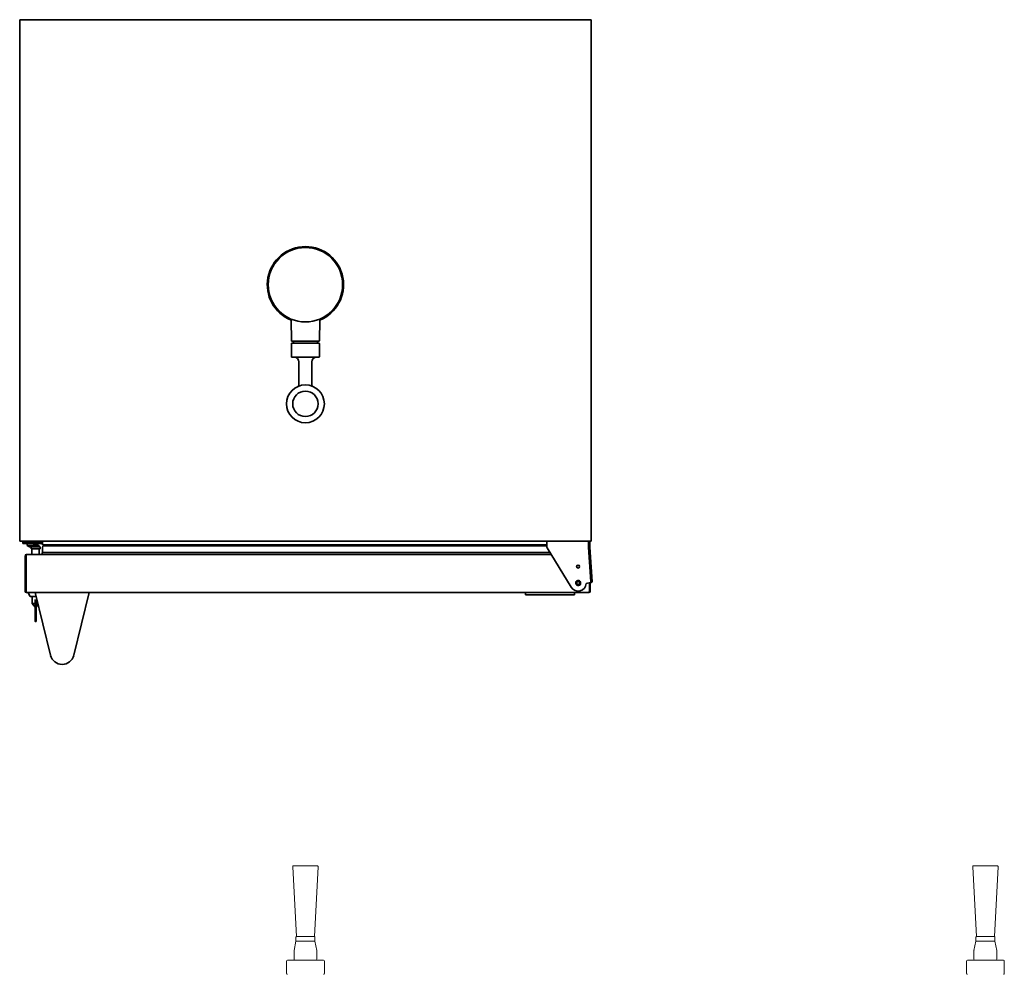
# Model space of a CAD drawing. Extents: x 5 to 61.4, y -17.7 to 75.
# Tile 3 of 3: x 5 to 46.2, y 35.1 to 75. Entities that reach past the tile are written whole.
import ezdxf

# ---------------------------------------------------------------- set-up
doc = ezdxf.new("R2010")
doc.units = 0
doc.header["$MEASUREMENT"] = 0

msp = doc.modelspace()

# ---------------------------------------------------------------- linework, layer by layer
at = {"color": 7, "lineweight": 35}
for p, q in [((5.039, 53.225), (5.039, 75.005)), ((28.919, 75.005), (5.039, 75.005)), ((28.919, 75.005), (28.919, 53.225)), ((16.397, 61.593), (16.382, 62.467)), ((17.562, 61.593), (17.577, 62.467)), ((16.397, 60.924), (16.397, 61.476)), ((16.417, 61.574), (17.542, 61.574)), ((17.542, 61.495), (16.417, 61.495)), ((16.476, 61.515), (16.476, 61.554)), ((17.483, 61.515), (17.483, 61.554)), ((17.561, 60.924), (17.561, 61.476)), ((16.417, 60.905), (17.542, 60.905)), ((16.709, 59.793), (16.709, 60.708)), ((17.25, 59.793), (17.25, 60.708)), ((5.039, 53.225), (28.919, 53.225)), ((5.47, 53.225), (5.164, 53.225)), ((5.164, 53.177), (5.164, 53.225)), ((5.164, 53.177), (5.164, 53.174)), ((5.47, 53.177), (5.164, 53.177)), ((5.289, 53.174), (5.164, 53.174)), ((5.164, 53.126), (5.164, 53.174)), ((5.164, 53.126), (5.289, 53.126)), ((5.289, 53.174), (5.994, 53.174)), ((5.289, 53.126), (5.994, 53.126)), ((5.72, 53.126), (5.358, 53.126)), ((5.358, 53.126), (5.358, 53.046)), ((5.47, 53.225), (5.446, 53.211)), ((5.446, 53.211), (5.448, 53.212)), ((5.446, 53.206), (5.47, 53.192)), ((5.47, 53.194), (5.47, 53.174)), ((5.56, 53.174), (5.577, 53.177)), ((5.608, 53.225), (5.608, 53.188)), ((5.994, 53.225), (5.608, 53.225)), ((5.608, 53.19), (5.632, 53.175)), ((5.608, 53.187), (5.608, 53.188)), ((5.994, 53.177), (5.629, 53.177)), ((5.72, 53.126), (5.72, 53.126)), ((5.72, 53.126), (5.72, 53.054)), ((5.994, 53.087), (5.994, 53.225)), ((27.064, 53.225), (27.064, 53.01)), ((28.814, 53.225), (27.064, 53.225)), ((28.814, 52.975), (28.814, 53.225)), ((28.864, 53.225), (28.814, 53.225)), ((28.814, 53.1), (28.864, 53.1)), ((28.864, 53.225), (28.864, 53.1)), ((28.864, 52.975), (28.864, 53.1)), ((5.531, 53.046), (5.358, 53.046)), ((5.447, 52.992), (5.447, 52.992)), ((5.513, 52.98), (5.514, 52.982)), ((5.514, 52.987), (5.516, 52.993)), ((5.514, 52.987), (5.604, 52.987)), ((5.514, 52.987), (5.514, 52.908)), ((5.604, 52.908), (5.514, 52.908)), ((5.519, 52.993), (5.518, 52.987)), ((5.519, 52.987), (5.521, 52.993)), ((5.593, 53.046), (5.531, 53.046)), ((5.544, 52.992), (5.535, 52.992)), ((5.539, 52.992), (5.543, 52.992)), ((5.544, 53.012), (5.704, 53.012)), ((5.544, 53.012), (5.544, 52.987)), ((5.548, 52.908), (5.86, 52.908)), ((5.548, 52.908), (5.548, 52.664)), ((5.804, 52.987), (5.604, 52.987)), ((5.804, 52.908), (5.604, 52.908)), ((5.613, 53.055), (5.613, 53.054)), ((5.684, 53.069), (5.688, 53.054)), ((5.704, 53.012), (5.865, 53.012)), ((5.72, 53.054), (5.724, 53.069)), ((5.741, 53.069), (5.74, 53.069)), ((5.795, 53.054), (5.796, 53.055)), ((5.804, 52.987), (5.894, 52.987)), ((5.804, 52.908), (5.894, 52.908)), ((5.86, 52.908), (5.86, 52.664)), ((5.865, 53.012), (5.865, 52.987)), ((5.894, 52.987), (5.894, 52.908)), ((5.969, 52.664), (5.994, 52.747)), ((5.994, 52.747), (5.994, 52.966)), ((27.203, 52.747), (5.994, 52.747)), ((27.064, 53.072), (6.009, 53.072)), ((27.064, 53.028), (6.056, 53.028)), ((6.189, 53.028), (6.189, 53.057)), ((27.083, 52.945), (28.086, 51.298)), ((28.91, 51.527), (28.814, 52.975)), ((28.864, 52.975), (28.96, 51.527)), ((5.264, 51.134), (5.264, 52.604)), ((5.264, 52.604), (5.294, 52.604)), ((5.294, 51.134), (5.294, 52.604)), ((5.304, 51.134), (5.304, 52.604)), ((5.324, 52.656), (5.324, 52.664)), ((5.324, 52.664), (5.334, 52.664)), ((27.254, 52.664), (5.334, 52.664)), ((28.844, 52.521), (28.844, 52.604)), ((28.854, 52.369), (28.854, 52.604)), ((28.884, 52.604), (28.854, 52.604)), ((28.884, 51.914), (28.884, 52.604)), ((28.348, 51.541), (28.305, 51.483)), ((28.305, 51.483), (28.333, 51.417)), ((28.419, 51.533), (28.348, 51.541)), ((28.405, 51.409), (28.448, 51.467)), ((28.448, 51.467), (28.419, 51.533)), ((28.715, 51.45), (28.887, 51.496)), ((28.844, 51.134), (28.844, 51.485)), ((28.854, 51.474), (28.844, 51.471)), ((28.854, 51.134), (28.854, 51.487)), ((28.937, 51.496), (28.884, 51.482)), ((28.884, 51.134), (28.884, 51.496)), ((5.264, 51.134), (5.294, 51.134)), ((5.324, 51.074), (5.324, 51.074)), ((28.824, 51.074), (5.324, 51.074)), ((5.409, 51.074), (5.689, 51.074)), ((5.409, 51.074), (5.409, 51.036)), ((5.478, 50.912), (5.41, 51.033)), ((6.329, 48.456), (5.689, 51.074)), ((5.689, 51.074), (5.72, 51.074)), ((6.811, 51.074), (5.72, 51.074)), ((7.939, 51.075), (7.3, 48.456)), ((26.181, 51.074), (26.181, 50.989)), ((28.226, 50.989), (28.226, 51.074)), ((28.333, 51.417), (28.405, 51.409)), ((28.884, 51.134), (28.854, 51.134)), ((5.482, 50.909), (5.704, 50.909)), ((5.567, 50.614), (5.567, 50.909)), ((5.567, 50.614), (5.678, 50.614)), ((5.685, 50.474), (5.567, 50.614)), ((5.685, 50.643), (5.685, 50.792)), ((5.685, 50.643), (5.685, 50.57)), ((5.704, 50.909), (5.729, 50.909)), ((5.724, 50.792), (5.724, 50.643)), ((5.724, 50.57), (5.724, 50.643)), ((5.73, 50.614), (5.801, 50.614)), ((28.226, 50.989), (26.181, 50.989)), ((5.685, 49.989), (5.685, 50.57)), ((5.685, 50.468), (5.685, 50.471)), ((5.685, 50.454), (5.685, 50.468)), ((5.685, 50.442), (5.685, 50.454)), ((5.685, 50.427), (5.685, 50.428)), ((5.685, 50.407), (5.685, 50.427)), ((5.685, 50.387), (5.685, 50.407)), ((5.685, 50.384), (5.685, 50.387)), ((5.685, 50.354), (5.685, 50.359)), ((5.685, 50.344), (5.685, 50.354)), ((5.685, 50.343), (5.685, 50.345)), ((5.685, 50.34), (5.685, 50.343)), ((5.685, 50.326), (5.685, 50.34)), ((5.685, 50.314), (5.685, 50.326)), ((5.685, 50.308), (5.685, 50.314)), ((5.685, 50.291), (5.685, 50.302)), ((5.685, 50.281), (5.685, 50.291)), ((5.685, 50.261), (5.685, 50.281)), ((5.685, 50.247), (5.685, 50.248)), ((5.685, 50.236), (5.685, 50.247)), ((5.685, 50.22), (5.685, 50.236)), ((5.685, 50.216), (5.685, 50.22)), ((5.685, 50.205), (5.685, 50.216)), ((5.724, 50.474), (5.81, 50.577)), ((5.724, 50.57), (5.724, 49.989)), ((5.685, 50.193), (5.685, 50.196)), ((5.685, 50.185), (5.685, 50.193)), ((5.685, 50.174), (5.685, 50.185)), ((5.685, 50.165), (5.685, 50.177)), ((5.685, 50.158), (5.685, 50.169)), ((5.685, 50.157), (5.685, 50.158)), ((5.685, 50.148), (5.685, 50.157)), ((5.685, 50.136), (5.685, 50.148)), ((5.685, 50.136), (5.685, 50.136)), ((5.685, 50.128), (5.685, 50.136)), ((5.685, 50.119), (5.685, 50.131)), ((5.685, 50.096), (5.685, 50.105)), ((5.685, 50.085), (5.685, 50.096)), ((5.685, 50.079), (5.685, 50.085)), ((5.685, 50.068), (5.685, 50.079)), ((5.685, 50.047), (5.685, 50.056)), ((5.685, 50.036), (5.685, 50.047)), ((5.685, 50.001), (5.685, 50.021)), ((5.685, 49.982), (5.685, 50.001)), ((5.685, 49.989), (5.685, 49.874)), ((5.695, 49.864), (5.714, 49.864)), ((5.724, 49.874), (5.724, 49.989)), ((6.329, 48.456), (6.329, 48.456)), ((6.329, 48.456), (6.329, 48.456))]:
    msp.add_line(p, q, dxfattribs=at)
at = {"color": 7, "lineweight": 13}
for p, q in [((16.602, 36.708), (16.449, 39.619)), ((16.979, 39.66), (16.488, 39.66)), ((17.47, 39.66), (16.979, 39.66)), ((17.357, 36.708), (17.509, 39.619)), ((45.016, 36.708), (44.864, 39.619)), ((45.885, 39.66), (44.903, 39.66)), ((45.771, 36.708), (45.924, 39.619)), ((16.582, 36.688), (16.582, 36.531)), ((16.979, 36.708), (16.602, 36.708)), ((16.979, 36.708), (16.602, 36.708)), ((17.357, 36.708), (16.979, 36.708)), ((17.357, 36.708), (16.979, 36.708)), ((17.377, 36.688), (17.377, 36.531)), ((44.996, 36.688), (44.996, 36.531)), ((45.771, 36.708), (45.016, 36.708)), ((45.771, 36.708), (45.016, 36.708)), ((45.791, 36.688), (45.791, 36.531)), ((16.582, 36.511), (16.504, 36.121)), ((16.979, 36.511), (16.582, 36.511)), ((17.377, 36.511), (16.979, 36.511)), ((17.377, 36.511), (17.454, 36.121)), ((44.996, 36.511), (44.918, 36.121)), ((45.791, 36.511), (44.996, 36.511)), ((45.016, 36.511), (45.771, 36.511)), ((45.791, 36.511), (45.869, 36.121)), ((16.503, 36.113), (16.503, 35.763)), ((17.455, 36.113), (17.455, 35.763)), ((44.918, 36.113), (44.918, 35.763)), ((45.87, 36.113), (45.87, 35.763)), ((16.188, 35.684), (16.188, 35.172)), ((16.979, 35.723), (16.228, 35.723)), ((17.731, 35.723), (16.979, 35.723)), ((17.77, 35.684), (17.77, 35.172)), ((44.603, 35.684), (44.603, 35.172)), ((46.145, 35.723), (44.642, 35.723)), ((44.957, 35.723), (45.83, 35.723)), ((46.185, 35.684), (46.185, 35.172))]:
    msp.add_line(p, q, dxfattribs=at)
at = {"color": 7, "lineweight": 35}
for points in [[(5.304, 52.604), (5.312, 52.628), (5.316, 52.639), (5.32, 52.649), (5.323, 52.654), (5.326, 52.66), (5.329, 52.662), (5.332, 52.664), (5.334, 52.664)], [(5.324, 51.074), (5.323, 51.075), (5.322, 51.075), (5.32, 51.078), (5.318, 51.082), (5.314, 51.092), (5.311, 51.105), (5.304, 51.134)], [(28.844, 51.134), (28.839, 51.111), (28.836, 51.1), (28.832, 51.085), (28.828, 51.078), (28.826, 51.075), (28.825, 51.075), (28.824, 51.074)], [(5.685, 50.622), (5.684, 50.62), (5.683, 50.617), (5.681, 50.615), (5.678, 50.614)], [(5.73, 50.614), (5.728, 50.615), (5.725, 50.617), (5.724, 50.62), (5.724, 50.622)]]:
    msp.add_lwpolyline(points, dxfattribs=at)
for centre, radius in [((16.979, 63.936), 1.555), ((16.979, 58.961), 0.791), ((28.376, 52.165), 0.0625), ((28.376, 51.475), 0.095)]:
    msp.add_circle(centre, radius, dxfattribs=at)
for centre, radius, start, end in [((16.979, 63.936), 1.594, 292.005, 247.9962), ((16.185, 62.464), 0.197, 1.0057, 11.2691), ((17.774, 62.464), 0.197, 168.7278, 179.003), ((16.417, 61.594), 0.0197, 181, 270), ((16.417, 61.476), 0.0197, 90, 180), ((16.456, 61.554), 0.0197, 0, 90), ((16.456, 61.515), 0.0197, 270, 360), ((17.502, 61.554), 0.0197, 90, 180), ((17.502, 61.515), 0.0197, 180, 270), ((17.542, 61.594), 0.0197, 270, 359), ((17.542, 61.476), 0.0197, 0, 90), ((16.417, 60.924), 0.0197, 180, 270), ((16.512, 60.708), 0.197, 0, 90), ((17.447, 60.708), 0.197, 90, 180), ((17.542, 60.924), 0.0197, 270, 360), ((16.315, 59.793), 0.393, 346.3196, 0.0014), ((17.643, 59.793), 0.393, 179.9995, 193.6796), ((16.979, 58.961), 0.53, 90, 270), ((16.979, 58.961), 0.53, 270, 90), ((5.735, 51.468), 1.77, 96.6718, 98.2741), ((5.689, 52.237), 0.986, 98.9375, 101.296), ((5.316, 54.605), 1.411, 278.9972, 280.6913), ((5.631, 53.171), 0.00416, 29.6855, 64.3271), ((6.009, 53.087), 0.015, 180, 270), ((5.539, 53.246), 0.27, 227.9043, 250.0267), ((5.448, 52.993), 0.00136, 192.2281, 238.9328), ((5.538, 53.248), 0.271, 250.2339, 261.5696), ((5.447, 52.993), 0.00106, 277.1871, 320.0964), ((5.535, 53.261), 0.269, 265.3242, 270.0024), ((5.599, 52.986), 0.0857, 175.4778, 184.2397), ((5.704, 52.831), 0.242, 112.2332, 131.6198), ((5.704, 52.827), 0.245, 98.3466, 111.8461), ((5.704, 52.827), 0.244, 98.6082, 111.8467), ((5.704, 52.806), 0.248, 86.2364, 93.7655), ((5.704, 52.806), 0.248, 86.2364, 93.7655), ((5.704, 52.827), 0.244, 68.1533, 81.3918), ((5.704, 52.831), 0.242, 48.3802, 67.7668), ((6.056, 52.966), 0.062, 90, 180), ((6.174, 53.057), 0.015, 0, 90), ((27.189, 53.01), 0.125, 180, 211.3517), ((5.324, 52.604), 0.06, 90, 180), ((5.324, 52.604), 0.03, 110.9512, 180), ((6.065, 52.369), 0.796, 160.6554, 162.7789), ((28.824, 52.604), 0.06, 360, 79.8059), ((28.824, 52.604), 0.03, 360, 64.8925), ((27.79, 52.274), 1.105, 17.4264, 18.5797), ((27.79, 52.274), 1.105, 17.4264, 18.5797), ((28.376, 51.475), 0.34, 211.3517, 355.7833), ((28.374, 51.486), 0.0951, 163.6904, 194.286), ((28.376, 51.475), 0.0955, 187.9292, 206.4888), ((28.384, 51.483), 0.106, 139.9903, 163.6905), ((28.377, 51.465), 0.092, 200.4521, 213.0798), ((28.376, 51.475), 0.105, 260.0065, 134.2032), ((28.88, 51.525), 0.03, 285, 3.7689), ((28.93, 51.525), 0.03, 285, 3.7689), ((5.324, 51.134), 0.06, 180, 270), ((5.324, 51.134), 0.03, 180, 241.7518), ((6.46, 51.374), 1.181, 191.7082, 193.021), ((5.414, 51.036), 0.005, 180, 209.2488), ((28.386, 51.47), 0.102, 213.0415, 254.3206), ((28.824, 51.134), 0.06, 270, 360), ((28.824, 51.078), 0.00361, 272.6803, 317.5468), ((28.824, 51.134), 0.03, 298.248, 360), ((5.482, 50.914), 0.005, 209.2488, 270), ((5.695, 49.874), 0.01, 180, 270), ((5.714, 49.874), 0.01, 270, 360), ((6.814, 48.574), 0.5, 193.729, 346.2909)]:
    msp.add_arc(centre, radius, start, end, dxfattribs=at)
at = {"color": 7, "lineweight": 13}
for centre, radius, start, end in [((16.488, 39.621), 0.0394, 90, 183), ((17.47, 39.621), 0.0394, 357, 90), ((44.903, 39.621), 0.0394, 90, 183), ((45.885, 39.621), 0.0394, 357, 90), ((16.602, 36.688), 0.0197, 90, 180), ((17.357, 36.688), 0.0197, 0, 90), ((45.016, 36.688), 0.0197, 90, 180), ((45.771, 36.688), 0.0197, 0, 90), ((16.602, 36.531), 0.0197, 180, 270), ((17.357, 36.531), 0.0197, 270, 360), ((45.016, 36.531), 0.0197, 180, 270), ((45.771, 36.531), 0.0197, 270, 360), ((16.543, 36.113), 0.0394, 168.6901, 179.9999), ((17.416, 36.113), 0.0394, 0.0001, 11.3099), ((44.957, 36.113), 0.0394, 168.6901, 180), ((45.83, 36.113), 0.0394, 0, 11.3099), ((16.228, 35.684), 0.0394, 90, 180), ((16.543, 35.763), 0.0394, 180, 270), ((17.416, 35.763), 0.0394, 270, 360), ((17.731, 35.684), 0.0394, 0, 90), ((44.642, 35.684), 0.0394, 90, 180), ((44.957, 35.763), 0.0394, 180, 270), ((45.83, 35.763), 0.0394, 270, 360), ((46.145, 35.684), 0.0394, 0, 90), ((16.228, 35.172), 0.0394, 180, 270), ((17.731, 35.172), 0.0394, 270, 360), ((44.642, 35.172), 0.0394, 180, 270), ((46.145, 35.172), 0.0394, 270, 360)]:
    msp.add_arc(centre, radius, start, end, dxfattribs=at)
at = {"color": 7, "lineweight": 35}
for centre, major_axis, ratio, start_param, end_param in [((5.539, 53.208), (0.095, -0.0005), 0.121485, 2.94073, 3.347251), ((5.539, 53.215), (0.095, 0.0064), 0.100992, 2.236551, 2.864869), ((5.539, 53.193), (0.069, -0.0005), 0.167278, 2.872953, 3.142867), ((5.539, 53.2), (0.069, 0.0065), 0.138473, 2.230368, 2.85868), ((5.539, 53.222), (0.069, 0.0073), 0.12953, 5.282699, 5.911011), ((5.539, 53.18), (0.069, 0.0073), 0.12953, 5.282699, 5.911011), ((5.539, 53.187), (0.069, 0.0005), 0.167278, 5.923426, 6.237625), ((5.554, 53.241), (0.087, 0.255), 0.666105, 3.322267, 3.403534), ((5.553, 53.241), (0.092, 0.253), 0.705532, 3.387716, 3.420546), ((5.734, 52.848), (-0.115, 0.207), 0.68455, 5.879406, 5.97537), ((5.736, 52.848), (-0.109, 0.211), 0.637157, 5.909008, 6.004972), ((5.674, 52.848), (-0.115, -0.207), 0.68455, 3.449408, 3.545372), ((5.672, 52.848), (-0.109, -0.211), 0.637157, 3.419806, 3.465494)]:
    msp.add_ellipse(centre, major_axis=major_axis, ratio=ratio, start_param=start_param, end_param=end_param, dxfattribs=at)

doc.saveas('drawing.dxf')
